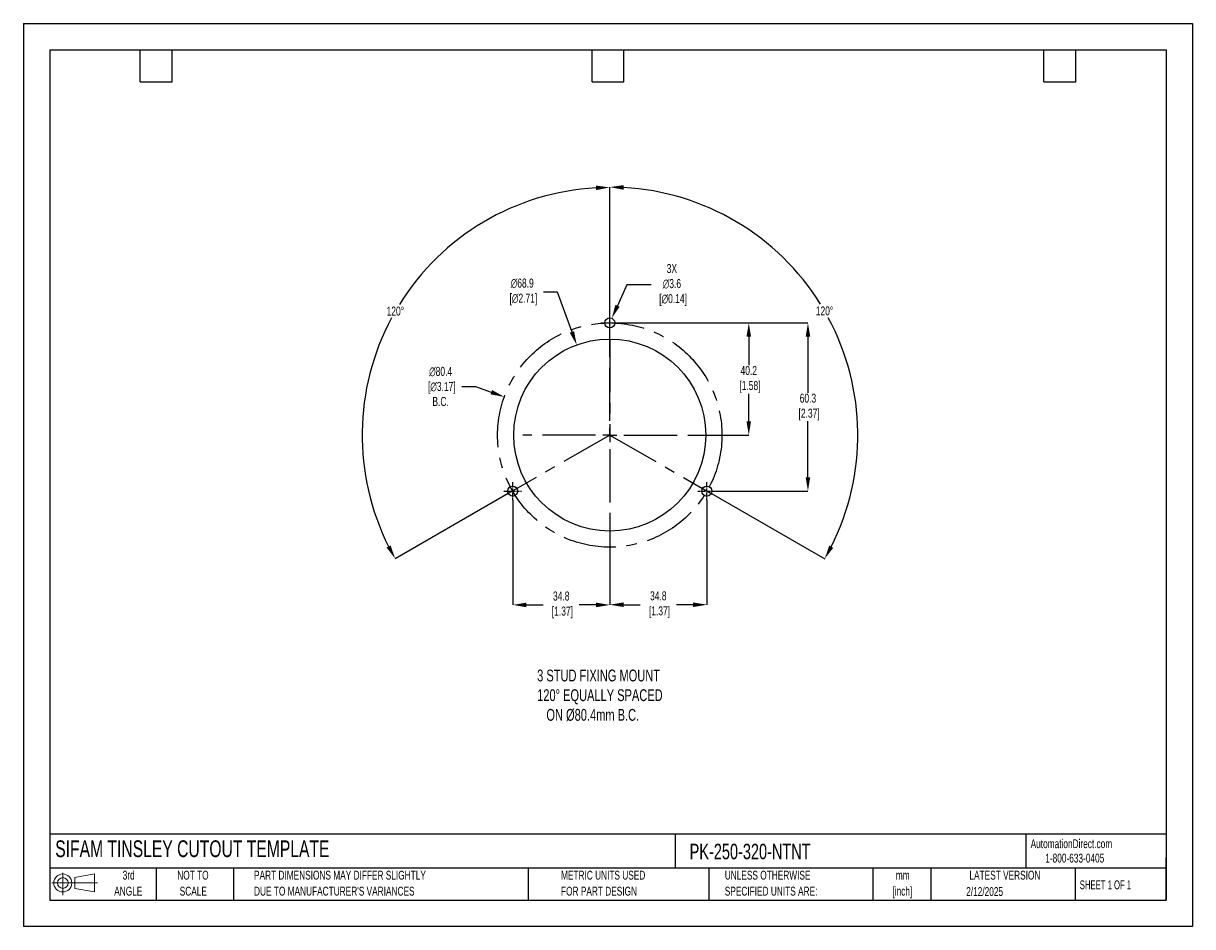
# Model space of a CAD drawing. Header units: millimetres. Extents: x 0 to 419, y 0 to 324.
import ezdxf

# ---------------------------------------------------------------- set-up
doc = ezdxf.new("R2010")
doc.units = ezdxf.units.MM
doc.header["$LTSCALE"] = 1.5
doc.header["$PDSIZE"] = -1
doc.linetypes.add('CENTERX2', pattern=[20.32, 12.7, -2.54, 2.54, -2.54])
for name, color, linetype in [('1', 7, 'Continuous'), ('CENTER', 40, 'CENTERX2'), ('SLD-DEFPOINTS', 7, 'Continuous')]:
    doc.layers.add(name, color=color, linetype=linetype)
doc.layers.add('DIMENSIONS', color=140, linetype='Continuous', lineweight=25)
doc.layers.add('TEXT', color=140, linetype='Continuous', lineweight=25)
doc.styles.add('SLDTEXTSTYLE0', font='TXT', dxfattribs={"width": 0.7})
doc.styles.add('SLDTEXTSTYLE1', font='TXT', dxfattribs={"width": 0.65})
doc.dimstyles.new('SLDDIMSTYLE0', dxfattribs={"dimtxt": 3.237012, "dimasz": 4.953, "dimexe": 0, "dimexo": 0.0625, "dimgap": 0.809253, "dimtad": 0, "dimtih": 1, "dimtoh": 1, "dimrnd": 1e-09, "dimzin": 12, "dimdsep": 46, "dimtxsty": 'SLDTEXTSTYLE0', "dimsah": 1, "dimcen": 0, "dimadec": 0, "dimazin": 3, "dimtfac": 1, "dimtofl": 0, "dimtmove": 0, "dimatfit": 3, "dimfxl": 0, "dimfrac": 2, "dimtolj": 1, "dimtzin": 12, "dimarcsym": 0})

# ---------------------------------------------------------------- blocks, each defined once
blk = doc.blocks.new('Block11')
at = {"color": 7, "linetype": 'Continuous', "lineweight": 18}
for p, q in [((0, 4.32), (16.31, 4.32)), ((3.88, 7.97), (3.88, 0)), ((8.22, 6.25), (15.26, 7.55)), ((8.22, 2.39), (8.22, 6.25)), ((15.26, 7.55), (15.26, 1.1)), ((8.22, 2.39), (15.26, 1.1))]:
    blk.add_line(p, q, dxfattribs=at)
for radius in [3.23, 1.93]:
    blk.add_circle((3.88, 4.32), radius, dxfattribs=at)
blk = doc.blocks.new('Block12')
at = {"layer": 'SLD-DEFPOINTS'}
blk.add_blockref('Block11', (0, 0), dxfattribs=at)
blk = doc.blocks.new('SW_NOTE_0_1')
at = {"layer": 'TEXT', "color": 0, "linetype": 'CENTERX2', "lineweight": 18, "char_height": 3.175, "attachment_point": 2, "style": 'SLDTEXTSTYLE0'}
for s, insert in [('mm', (4.27, 4.09)), ('[inch]', (4.14, -1.64))]:
    blk.add_mtext(s, dxfattribs=dict(at, insert=insert))
blk = doc.blocks.new('SW_NOTE_0_2')
at = {"layer": 'TEXT', "color": 0, "linetype": 'CENTERX2', "lineweight": 18, "char_height": 3.175, "attachment_point": 1, "style": 'SLDTEXTSTYLE0'}
for s, insert in [('UNLESS OTHERWISE', (0, 4.09)), ('SPECIFIED UNITS ARE:', (0, -1.64))]:
    blk.add_mtext(s, dxfattribs=dict(at, insert=insert))
blk = doc.blocks.new('SW_NOTE_0_3')
at = {"layer": 'TEXT', "color": 0, "linetype": 'CENTERX2', "lineweight": 18, "char_height": 3.175, "attachment_point": 1, "style": 'SLDTEXTSTYLE0'}
for s, insert in [('PART DIMENSIONS MAY DIFFER SLIGHTLY', (0, 4.09)), ("DUE TO MANUFACTURER'S VARIANCES", (0, -1.64))]:
    blk.add_mtext(s, dxfattribs=dict(at, insert=insert))
blk = doc.blocks.new('SW_NOTE_0_4')
at = {"layer": 'TEXT', "color": 0, "linetype": 'CENTERX2', "lineweight": 18, "char_height": 3.175, "attachment_point": 2, "style": 'SLDTEXTSTYLE0'}
for s, insert in [('NOT TO', (7.89, 4.09)), ('SCALE', (8.03, -1.64))]:
    blk.add_mtext(s, dxfattribs=dict(at, insert=insert))
blk = doc.blocks.new('SW_NOTE_0_5')
at = {"layer": 'TEXT', "color": 0, "linetype": 'CENTERX2', "lineweight": 18, "char_height": 3.175, "attachment_point": 2, "style": 'SLDTEXTSTYLE0'}
for s, insert in [('3rd', (3.47, 4.09)), ('ANGLE', (3.33, -1.64))]:
    blk.add_mtext(s, dxfattribs=dict(at, insert=insert))
blk = doc.blocks.new('SW_NOTE_0_6')
at = {"layer": 'TEXT', "color": 0, "linetype": 'CENTERX2', "lineweight": 18, "char_height": 3.175, "attachment_point": 1, "style": 'SLDTEXTSTYLE0'}
for s, insert in [('METRIC UNITS USED', (0, 4.09)), ('FOR PART DESIGN', (0, -1.64))]:
    blk.add_mtext(s, dxfattribs=dict(at, insert=insert))
blk = doc.blocks.new('SW_CENTERMARKSYMBOL_0')
at = {"layer": 'CENTER', "color": 0}
for p, q in [((0, 5.08), (0, 31.2)), ((-5.08, 0), (-31.2, 0)), ((0, 0), (-2.54, 0)), ((0, 0), (0, 2.54)), ((0, 0), (0, -2.54)), ((0, 0), (2.54, 0)), ((5.08, 0), (31.2, 0)), ((0, -5.08), (0, -31.2))]:
    blk.add_line(p, q, dxfattribs=at)
blk = doc.blocks.new('*D23')
at = {"layer": 'Defpoints', "color": 0}
for p in [(213.38, 216.45), (248.18, 156.15), (281.22, 156.15)]:
    blk.add_point(p, dxfattribs=at)
at = {"layer": 'DIMENSIONS', "color": 0, "lineweight": -2}
for p, q in [((213.44, 216.45), (281.22, 216.45)), ((281.22, 211.5), (281.22, 191.43)), ((281.22, 161.11), (281.22, 181.18)), ((248.24, 156.15), (281.22, 156.15))]:
    blk.add_line(p, q, dxfattribs=at)
at = {"layer": 'DIMENSIONS', "color": 0}
for points in [[(280.4, 211.5), (282.05, 211.5), (281.22, 216.45)], [(280.4, 161.11), (282.05, 161.11), (281.22, 156.15)]]:
    blk.add_solid(points, dxfattribs=at)
at = {"layer": 'DIMENSIONS', "color": 0, "insert": (281.22, 186.3), "char_height": 3.237, "attachment_point": 5, "style": 'SLDTEXTSTYLE0'}
blk.add_mtext('\\A1;60.3\\P [2.37]', dxfattribs=at)
blk = doc.blocks.new('*D24')
at = {"layer": 'Defpoints', "color": 0}
for p in [(213.38, 216.45), (241.38, 176.25), (260.01, 176.25)]:
    blk.add_point(p, dxfattribs=at)
at = {"layer": 'DIMENSIONS', "color": 0, "lineweight": -2}
for p, q in [((213.44, 216.45), (248.45, 216.45)), ((251.49, 216.45), (260.01, 216.45)), ((260.01, 211.5), (260.01, 201.34)), ((260.01, 181.21), (260.01, 191.09)), ((241.44, 176.25), (260.01, 176.25))]:
    blk.add_line(p, q, dxfattribs=at)
at = {"layer": 'DIMENSIONS', "color": 0}
for points in [[(259.19, 211.5), (260.84, 211.5), (260.01, 216.45)], [(259.19, 181.21), (260.84, 181.21), (260.01, 176.25)]]:
    blk.add_solid(points, dxfattribs=at)
at = {"layer": 'DIMENSIONS', "color": 0, "insert": (260.01, 196.22), "char_height": 3.237, "attachment_point": 5, "style": 'SLDTEXTSTYLE0'}
blk.add_mtext('\\A1;40.2\\P [1.58]', dxfattribs=at)
blk = doc.blocks.new('*D28')
at = {"layer": 'Defpoints', "color": 0}
for p in [(153.14, 244.27), (210.19, 207.25), (210.19, 176.25), (210.19, 176.25), (173.81, 155.29)]:
    blk.add_point(p, dxfattribs=at)
at = {"layer": 'DIMENSIONS', "color": 0, "lineweight": -2}
for p, q in [((210.19, 207.32), (210.19, 265.03)), ((173.75, 155.26), (133.27, 131.93))]:
    blk.add_line(p, q, dxfattribs=at)
for start, end in [(93.1972, 148.1485), (151.7693, 206.7537)]:
    blk.add_arc((210.19, 176.25), 88.77, start, end, dxfattribs=at)
at = {"layer": 'DIMENSIONS', "color": 0}
for points in [[(205.21, 265.71), (205.26, 264.06), (210.19, 265.03)], [(131.64, 136.68), (130.19, 135.9), (133.27, 131.93)]]:
    blk.add_solid(points, dxfattribs=at)
at = {"layer": 'DIMENSIONS', "color": 0, "insert": (133.33, 220.67), "char_height": 3.237, "attachment_point": 5, "style": 'SLDTEXTSTYLE0'}
blk.add_mtext('\\A1;120°', dxfattribs=at)
blk = doc.blocks.new('*D29')
at = {"layer": 'Defpoints', "color": 0}
for p in [(210.19, 207.25), (297.74, 191.74), (210.19, 176.25), (210.19, 176.25), (246.57, 155.29)]:
    blk.add_point(p, dxfattribs=at)
at = {"layer": 'DIMENSIONS', "color": 0, "lineweight": -2}
for p, q in [((210.19, 207.32), (210.19, 265.16)), ((246.62, 155.26), (287.22, 131.87))]:
    blk.add_line(p, q, dxfattribs=at)
for start, end in [(31.8486, 86.8077), (333.2414, 28.2334)]:
    blk.add_arc((210.19, 176.25), 88.91, start, end, dxfattribs=at)
at = {"layer": 'DIMENSIONS', "color": 0}
for points in [[(215.11, 264.2), (215.16, 265.85), (210.19, 265.16)], [(290.3, 135.83), (288.85, 136.62), (287.22, 131.87)]]:
    blk.add_solid(points, dxfattribs=at)
at = {"layer": 'DIMENSIONS', "color": 0, "insert": (287.16, 220.74), "char_height": 3.237, "attachment_point": 5, "style": 'SLDTEXTSTYLE0'}
blk.add_mtext('\\A1;120°', dxfattribs=at)
blk = doc.blocks.new('*D31')
at = {"layer": 'Defpoints', "color": 0}
for p in [(198.33, 208.57), (222.04, 143.93)]:
    blk.add_point(p, dxfattribs=at)
at = {"layer": 'DIMENSIONS', "color": 0, "lineweight": -2}
for p, q in [((186.42, 227.55), (191.37, 227.55)), ((191.37, 227.55), (196.63, 213.22))]:
    blk.add_line(p, q, dxfattribs=at)
at = {"layer": 'DIMENSIONS', "color": 0}
blk.add_solid([(197.4, 213.51), (195.85, 212.94), (198.33, 208.57)], dxfattribs=at)
at = {"layer": 'DIMENSIONS', "color": 0, "insert": (178.81, 227.55), "char_height": 3.237, "attachment_point": 5, "style": 'SLDTEXTSTYLE0'}
blk.add_mtext('\\A1;∅68.9\\P [∅2.71]', dxfattribs=at)
blk = doc.blocks.new('*D32')
at = {"layer": 'Defpoints', "color": 0}
for p in [(210.92, 218.1), (209.45, 214.81)]:
    blk.add_point(p, dxfattribs=at)
at = {"layer": 'DIMENSIONS', "color": 0, "lineweight": -2}
for p, q in [((216.32, 230.08), (212.96, 222.61)), ((225.05, 230.08), (216.32, 230.08))]:
    blk.add_line(p, q, dxfattribs=at)
at = {"layer": 'DIMENSIONS', "color": 0}
blk.add_solid([(212.2, 222.95), (213.71, 222.27), (210.92, 218.1)], dxfattribs=at)
at = {"layer": 'DIMENSIONS', "color": 0, "insert": (232.46, 230.08), "char_height": 3.237, "attachment_point": 5, "style": 'SLDTEXTSTYLE0'}
blk.add_mtext('\\A1;3X\\P∅3.6\\P [∅0.14]', dxfattribs=at)
blk = doc.blocks.new('*D33')
at = {"layer": 'Defpoints', "color": 0}
for p in [(172.39, 189.94), (247.98, 162.57)]:
    blk.add_point(p, dxfattribs=at)
at = {"layer": 'DIMENSIONS', "color": 0, "lineweight": -2}
for p, q in [((157.17, 193.66), (162.12, 193.66)), ((162.12, 193.66), (167.73, 191.63))]:
    blk.add_line(p, q, dxfattribs=at)
at = {"layer": 'DIMENSIONS', "color": 0}
blk.add_solid([(168.01, 192.4), (167.45, 190.85), (172.39, 189.94)], dxfattribs=at)
at = {"layer": 'DIMENSIONS', "color": 0, "insert": (149.56, 193.66), "char_height": 3.237, "attachment_point": 5, "style": 'SLDTEXTSTYLE0'}
blk.add_mtext('\\A1;∅80.4\\P [∅3.17]\\PB.C.', dxfattribs=at)
blk = doc.blocks.new('*D35')
at = {"layer": 'Defpoints', "color": 0}
for p in [(244.99, 152.96), (210.19, 145.06), (210.19, 115.42)]:
    blk.add_point(p, dxfattribs=at)
at = {"layer": 'DIMENSIONS', "color": 0, "lineweight": -2}
for p, q in [((244.99, 152.9), (244.99, 115.42)), ((210.19, 145), (210.19, 115.42)), ((215.14, 115.42), (221.11, 115.42)), ((240.03, 115.42), (234.06, 115.42))]:
    blk.add_line(p, q, dxfattribs=at)
at = {"layer": 'DIMENSIONS', "color": 0}
for points in [[(215.14, 116.24), (215.14, 114.59), (210.19, 115.42)], [(240.03, 116.24), (240.03, 114.59), (244.99, 115.42)]]:
    blk.add_solid(points, dxfattribs=at)
at = {"layer": 'DIMENSIONS', "color": 0, "insert": (227.59, 115.42), "char_height": 3.237, "attachment_point": 5, "style": 'SLDTEXTSTYLE0'}
blk.add_mtext('\\A1;34.8\\P [1.37]', dxfattribs=at)
blk = doc.blocks.new('*D36')
at = {"layer": 'Defpoints', "color": 0}
for p in [(175.39, 152.96), (210.19, 145.06), (210.19, 115.35)]:
    blk.add_point(p, dxfattribs=at)
at = {"layer": 'DIMENSIONS', "color": 0, "lineweight": -2}
for p, q in [((175.39, 152.9), (175.39, 115.35)), ((210.19, 145), (210.19, 115.35)), ((180.34, 115.35), (186.31, 115.35)), ((205.23, 115.35), (199.26, 115.35))]:
    blk.add_line(p, q, dxfattribs=at)
at = {"layer": 'DIMENSIONS', "color": 0}
for points in [[(180.34, 116.17), (180.34, 114.52), (175.39, 115.35)], [(205.23, 116.17), (205.23, 114.52), (210.19, 115.35)]]:
    blk.add_solid(points, dxfattribs=at)
at = {"layer": 'DIMENSIONS', "color": 0, "insert": (192.79, 115.35), "char_height": 3.237, "attachment_point": 5, "style": 'SLDTEXTSTYLE0'}
blk.add_mtext('\\A1;34.8\\P [1.37]', dxfattribs=at)

msp = doc.modelspace()

# ---------------------------------------------------------------- linework, layer by layer
at = {"color": 7, "linetype": 'Continuous'}
for p, q in [((0.004, 323.854), (0.004, 0.004)), ((0.004, 323.854), (419.104, 323.854)), ((419.104, 323.854), (419.104, 0.004)), ((419.104, 0.004), (0.004, 0.004))]:
    msp.add_line(p, q, dxfattribs=at)
at = {"layer": '1', "color": 1, "linetype": 'Continuous'}
for centre, radius in [((210.185, 216.454), 1.8), ((210.185, 176.254), 34.425), ((175.385, 156.154), 1.8), ((244.985, 156.154), 1.8)]:
    msp.add_circle(centre, radius, dxfattribs=at)
at = {"layer": 'CENTER', "ltscale": 0.05}
for p, q in [((210.185, 213.264), (210.185, 219.644)), ((206.995, 216.454), (213.375, 216.454)), ((175.385, 152.964), (175.385, 159.344)), ((244.985, 152.964), (244.985, 159.344)), ((172.195, 156.154), (178.575, 156.154)), ((241.795, 156.154), (248.175, 156.154))]:
    msp.add_line(p, q, dxfattribs=at)
at = {"layer": 'CENTER'}
for p, q in [((210.185, 210.679), (210.185, 176.254)), ((210.185, 176.254), (173.805, 155.291)), ((210.185, 176.254), (246.565, 155.291))]:
    msp.add_line(p, q, dxfattribs=at)
msp.add_circle((210.185, 176.254), 40.2, dxfattribs=at)
at = {"layer": 'TEXT'}
for p, q in [((9.525, 314.325), (409.575, 314.325)), ((9.525, 314.325), (9.525, 9.525)), ((41.91, 302.895), (41.91, 314.325)), ((53.34, 302.895), (53.34, 314.325)), ((203.835, 302.895), (203.835, 314.325)), ((215.265, 302.895), (215.265, 314.325)), ((365.76, 302.895), (365.76, 314.325)), ((377.19, 302.895), (377.19, 314.325)), ((409.575, 314.325), (409.575, 9.525)), ((41.91, 302.895), (53.34, 302.895)), ((203.835, 302.895), (215.265, 302.895)), ((365.76, 302.895), (377.19, 302.895)), ((409.575, 33.189), (9.525, 33.189)), ((233.638, 33.189), (233.638, 20.955)), ((359.363, 33.189), (359.363, 20.955)), ((409.575, 9.525), (409.575, 24.765)), ((409.575, 20.955), (9.525, 20.955)), ((47.625, 20.955), (47.625, 9.525)), ((75.317, 20.955), (75.317, 9.525)), ((180.97, 20.955), (180.97, 9.525)), ((245.67, 20.955), (245.67, 9.525)), ((304.536, 20.955), (304.536, 9.525)), ((325.218, 20.955), (325.218, 9.525)), ((377.023, 20.955), (377.023, 9.525)), ((9.525, 9.525), (409.575, 9.525))]:
    msp.add_line(p, q, dxfattribs=at)

# ---------------------------------------------------------------- block references
at = {"layer": 'CENTER'}
msp.add_blockref('SW_CENTERMARKSYMBOL_0', (210.185, 176.254), dxfattribs=at)
at = {"layer": 'SLD-DEFPOINTS'}
msp.add_blockref('Block12', (10.257, 11.331), dxfattribs=at)
at = {"layer": 'TEXT', "linetype": 'CENTERX2', "lineweight": 18}
for name, p in [('SW_NOTE_0_5', (34.271, 15.953)), ('SW_NOTE_0_4', (52.886, 15.953)), ('SW_NOTE_0_3', (82.679, 15.953)), ('SW_NOTE_0_6', (192.718, 15.953)), ('SW_NOTE_0_2', (251.412, 15.953)), ('SW_NOTE_0_1', (310.929, 15.949))]:
    msp.add_blockref(name, p, dxfattribs=at)

# ---------------------------------------------------------------- texts
at = {"layer": 'DIMENSIONS', "insert": (184.165, 92.16), "char_height": 4.23333, "attachment_point": 1, "style": 'SLDTEXTSTYLE0'}
msp.add_mtext_dynamic_manual_height_columns('3 STUD FIXING MOUNT\\P120%%D EQUALLY SPACED\\P   ON %%C80.4mm B.C.', width=99.50754, gutter_width=21.167, heights=[0], dxfattribs=at)
at = {"layer": 'TEXT', "linetype": 'CENTERX2', "lineweight": 25, "attachment_point": 1, "style": 'SLDTEXTSTYLE0'}
for s, insert, char_height in [('SIFAM TINSLEY CUTOUT TEMPLATE', (11.42, 30.931), 6), ('PK-250-320-NTNT', (238.812, 29.714), 5.55625)]:
    msp.add_mtext(s, dxfattribs=dict(at, insert=insert, char_height=char_height))
at = {"layer": 'TEXT', "linetype": 'CENTERX2', "lineweight": 18, "char_height": 3.175}
for s, insert, attachment_point, style in [('AutomationDirect.com', (361.042, 31.315), 1, 'SLDTEXTSTYLE0'), ('1-800-633-0405', (366.287, 26.156), 1, 'SLDTEXTSTYLE0'), ('LATEST VERSION', (351.828, 20.046), 2, 'SLDTEXTSTYLE0'), ('2/12/2025', (344.552, 14.161), 2, 'SLDTEXTSTYLE0'), ('SHEET 1 OF 1', (378.662, 16.577), 1, 'SLDTEXTSTYLE1')]:
    msp.add_mtext(s, dxfattribs=dict(at, insert=insert, attachment_point=attachment_point, style=style))

# ---------------------------------------------------------------- dimensions: what is measured, and where the dimension line sits
at = {"layer": 'DIMENSIONS'}
for base, line1, picture, middle in [((153.144, 244.273), ((210.185, 176.254), (173.805, 155.291)), '*D28', (133.326, 220.673)), ((297.735, 191.743), ((210.185, 176.254), (246.565, 155.291)), '*D29', (287.164, 220.742))]:
    dim = msp.add_angular_dim_2l(base=base, line1=line1, line2=((210.185, 207.254), (210.185, 176.254)), dimstyle='SLDDIMSTYLE0', dxfattribs=at)
    dim.commit()
    dim.dimension.update_dxf_attribs({"geometry": picture, "text_midpoint": middle})
for p1, p2, text, picture, middle in [((209.446, 214.813), (210.924, 218.095), '3X\\P<>\\P[]', '*D32', (232.465, 230.075)), ((247.983, 162.566), (172.388, 189.942), '<>\\P[]\\PB.C.', '*D33', (149.564, 193.659))]:
    dim = msp.add_diameter_dim_2p(p1=p1, p2=p2, text=text, dimstyle='SLDDIMSTYLE0', dxfattribs=at)
    dim.commit()
    dim.dimension.update_dxf_attribs({"geometry": picture, "text_midpoint": middle, "dimtype": 163})
dim = msp.add_diameter_dim_2p(p1=(222.0381, 143.9338), p2=(198.3325, 208.5741), text='<>\\P[]', dimstyle='SLDDIMSTYLE0', override={"dimdec": 1}, dxfattribs=at)
dim.commit()
dim.dimension.update_dxf_attribs({"geometry": '*D31', "text_midpoint": (178.8119, 227.5543), "dimtype": 163})
dim = msp.add_linear_dim(base=(281.221, 156.154), p1=(213.375, 216.454), p2=(248.175, 156.154), angle=90, text='<>\\P[]', dimstyle='SLDDIMSTYLE0', dxfattribs=at)
dim.commit()
dim.dimension.update_dxf_attribs({"geometry": '*D23', "text_midpoint": (281.221, 186.304)})
dim = msp.add_linear_dim(base=(260.013, 176.254), p1=(213.375, 216.454), p2=(241.381, 176.254), angle=90, text='<>\\P[]', dimstyle='SLDDIMSTYLE0', override={"dimdec": 1, "dimzin": 4}, dxfattribs=at)
dim.commit()
dim.dimension.update_dxf_attribs({"geometry": '*D24', "text_midpoint": (260.013, 196.215), "dimtype": 160})
for base, p1, picture, middle in [((210.185, 115.349), (175.385, 152.964), '*D36', (192.785, 115.349)), ((210.185, 115.416), (244.985, 152.964), '*D35', (227.585, 115.416))]:
    dim = msp.add_linear_dim(base=base, p1=p1, p2=(210.185, 145.058), text='<>\\P[]', dimstyle='SLDDIMSTYLE0', dxfattribs=at)
    dim.commit()
    dim.dimension.update_dxf_attribs({"geometry": picture, "text_midpoint": middle})

doc.saveas('drawing.dxf')
